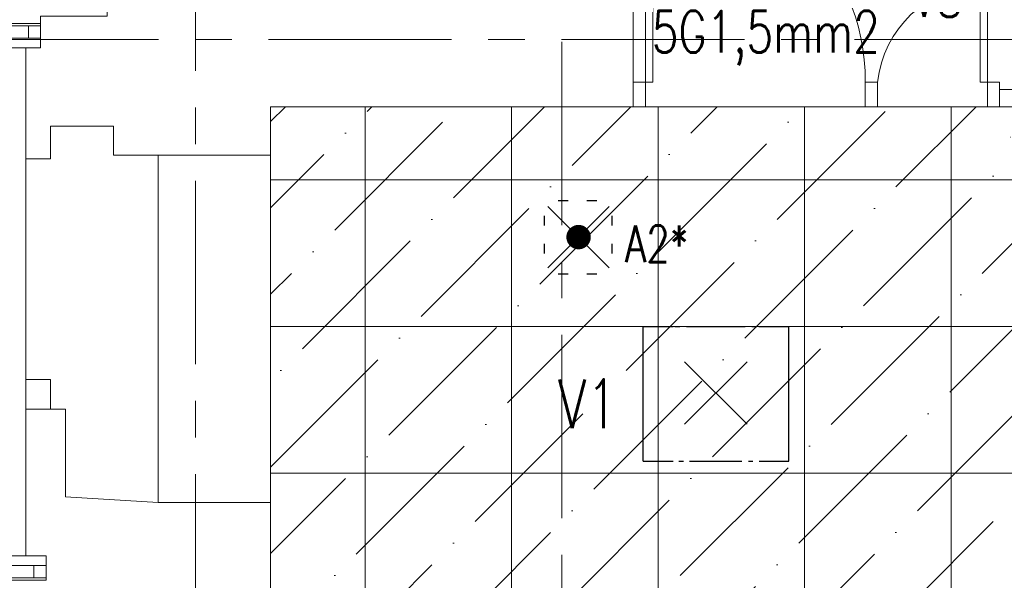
# Model space of a CAD drawing. Header units: millimetres. Extents: x 71658 to 298332, y -154437 to -30421.
# Tile 91 of 155: x 88911 to 92943, y -55080 to -52785. Entities that reach past the tile are written whole.
import ezdxf
from ezdxf.enums import TextEntityAlignment as Align

# ---------------------------------------------------------------- set-up
doc = ezdxf.new("R2010")
doc.units = ezdxf.units.MM
doc.header["$LTSCALE"] = 500
doc.header["$MEASUREMENT"] = 0
for name, pattern in [('Center', [48, 30, -6, 6, -6]), ('DASHED2', [0.375, 0.25, -0.125]), ('Hidden Line', [0.3175, 0.211667, -0.105833]), ('Solid Line', [0])]:
    doc.linetypes.add(name, pattern=pattern)
doc.layers.get('0').update_dxf_attribs({"color": 250, "lineweight": 5})
doc.layers.get('Defpoints').update_dxf_attribs({"lineweight": 9})
for name, color, linetype, lineweight in [('A-06-TELJED', 253, 'Center', 0), ('A-13-UKS', 250, 'Continuous', 5), ('Dim', 8, 'Continuous', 0), ('DR', 250, 'Continuous', 9), ('SA_Ripplagi', 45, 'Continuous', 9), ('SEINAD', 7, 'Continuous', 13), ('VAL_TING', 7, 'Continuous', 18), ('VAL_TXT', 5, 'Continuous', 15), ('WN', 7, 'Continuous', 0)]:
    doc.layers.add(name, color=color, linetype=linetype, lineweight=lineweight)
doc.styles.add('ELEKTER', font='romans.shx', dxfattribs={"width": 0.75})
doc.styles.add('romans', font='romans.shx')
doc.dimstyles.new('Dim', dxfattribs={"dimscale": 0.8, "dimtxt": 0.25, "dimasz": 0.2, "dimexe": 0.15, "dimexo": 0.05, "dimgap": 0, "dimtad": 0, "dimzin": 1, "dimtxsty": 'romans', "dimblk": 'NONE', "dimcen": 2.5, "dimse1": 1, "dimse2": 1, "dimsd1": 1, "dimsd2": 1, "dimclrt": 256, "dimadec": 0, "dimazin": 0, "dimtfac": 1, "dimtmove": 0, "dimatfit": 3, "dimldrblk": 'NONE', "dimfxl": 1, "dimarcsym": 0})

# ---------------------------------------------------------------- blocks, each defined once
blk = doc.blocks.new('Simple Door Opening')
at = {"layer": 'SEINAD', "color": 7, "linetype": 'Hidden Line', "lineweight": 15}
for p, q in [((-0.7109, 0.46), (0.7109, 0.46)), ((-0.7109, 0), (0.7109, 0))]:
    blk.add_line(p, q, dxfattribs=at)
blk = doc.blocks.new('Window 22_6')
at = {"layer": 'WN', "linetype": 'Solid Line', "lineweight": 13}
for p, q in [((-0.9389, 0.01), (0.9389, 0.01)), ((-0.9389, 0.01), (-0.9389, 0)), ((-0.9389, 0), (-0.8889, 0)), ((-0.9389, 0), (-0.9389, -0.05)), ((-0.9389, 0), (-0.9389, -0.05)), ((-0.8889, 0), (-0.8889, -0.05)), ((-0.8889, 0), (0.8889, 0)), ((0.8889, -0.05), (0.8889, 0)), ((0.8889, 0), (0.9389, 0)), ((0.9389, 0.01), (0.9389, 0)), ((0.9389, 0), (0.9389, -0.05)), ((0.9389, 0), (0.9389, -0.05)), ((-0.8889, -0.05), (-0.9389, -0.05)), ((-0.9389, -0.05), (-0.9389, -0.09)), ((0.8889, -0.05), (-0.8889, -0.05)), ((0.9389, -0.05), (0.8889, -0.05)), ((0.9389, -0.05), (0.9389, -0.09)), ((-0.9389, -0.09), (0.9389, -0.09))]:
    blk.add_line(p, q, dxfattribs=at)
blk = doc.blocks.new('Window 22_7')
at = {"layer": 'WN', "color": 7, "linetype": 'Solid Line', "lineweight": 13}
for p, q in [((-0.95, 0.01), (0.95, 0.01)), ((-0.95, 0.01), (-0.95, 0)), ((-0.95, 0), (-0.9, 0)), ((-0.95, 0), (-0.95, -0.05)), ((-0.95, 0), (-0.95, -0.05)), ((-0.9, 0), (-0.9, -0.05)), ((-0.9, 0), (0.9, 0)), ((0.9, -0.05), (0.9, 0)), ((0.9, 0), (0.95, 0)), ((0.95, 0.01), (0.95, 0)), ((0.95, 0), (0.95, -0.05)), ((0.95, 0), (0.95, -0.05)), ((-0.9, -0.05), (-0.95, -0.05)), ((-0.95, -0.05), (-0.95, -0.09)), ((0.9, -0.05), (-0.9, -0.05)), ((0.95, -0.05), (0.9, -0.05)), ((0.95, -0.05), (0.95, -0.09)), ((-0.95, -0.09), (0.95, -0.09))]:
    blk.add_line(p, q, dxfattribs=at)
blk = doc.blocks.new('TELG')
at = {"layer": 'A-06-TELJED', "ltscale": 0.05}
for p, q in [((89630.1, -43844.8), (89630.1, -62025.6)), ((129079.2, -52866), (85658.8, -52866)), ((129079.2, -52866), (85658.8, -52866))]:
    blk.add_line(p, q, dxfattribs=at)
blk.add_lwpolyline([(91130.1, -62025.6), (91130.1, -43876.7)], dxfattribs=at)
blk = doc.blocks.new('*D60')
at = {"layer": 'Defpoints', "color": 0, "transparency": 16777216}
for p in [(89135.3, -53587.7), (88929.8, -56567.2), (89135.3, -56567.2)]:
    blk.add_point(p, dxfattribs=at)
at = {"layer": 'Dim', "transparency": 16777216, "insert": (88929.8, -55265.8), "char_height": 0.2, "attachment_point": 5, "rotation": 90, "style": 'romans'}
blk.add_mtext('2979,52', dxfattribs=at)
blk = doc.blocks.new('_None')
blk = doc.blocks.new('*D252')
at = {"layer": 'Defpoints', "color": 0, "transparency": 16777216}
for p in [(92427.1, -53141), (93544.1, -53141), (93544.1, -53266.3)]:
    blk.add_point(p, dxfattribs=at)
at = {"layer": 'Dim', "transparency": 16777216, "insert": (92967.2, -53266.3), "char_height": 0.2, "attachment_point": 5, "style": 'romans'}
blk.add_mtext('1117,00', dxfattribs=at)
blk = doc.blocks.new('*U313')
for points in [[(-950, -50), (-1000, -50), (-1000, 50), (-950, 50)], [(0, -50), (-50, -50), (-50, 50), (0, 50)], [(-50, -50), (-80, -50), (-80, -950), (-50, -950)]]:
    blk.add_lwpolyline(points, close=True)
blk.add_arc((-50, -50), 900, 180, 270)
blk = doc.blocks.new('SU-17')
at = {"layer": 'A-13-UKS', "color": 250, "linetype": 'Continuous', "lineweight": 13}
for p, q in [((91435.7, 28366.1), (92435.7, 28366.1)), ((91475.7, 28366.1), (91475.7, 28296.1)), ((92435.7, 28296.1), (91435.7, 28296.1))]:
    blk.add_line(p, q, dxfattribs=at)
at = {"layer": 'A-13-UKS'}
for points in [[(92485.7, 28396.1), (92515.7, 28396.1), (92515.7, 28796.1), (92485.7, 28796.1)], [(92435.7, 28396.1), (92485.7, 28396.1), (92485.7, 28296.1), (92435.7, 28296.1)]]:
    blk.add_lwpolyline(points, close=True, dxfattribs=at)
blk.add_arc((92488.7, 28347.3), 449.6, 6.2271, 86.5607, dxfattribs=at)
at = {"layer": 'A-13-UKS', "xscale": -1, "rotation": 180.0016573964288}
blk.add_blockref('*U313', (93935.7, 28346.1), dxfattribs=at)
blk = doc.blocks.new('ET1733')
at = {"color": 94, "lineweight": 30}
for p, q in [((-125.5, -125.5), (125.5, 125.5)), ((125.5, -125.5), (-125.5, 125.5))]:
    blk.add_line(p, q, dxfattribs=at)
at = {"color": 94, "lineweight": 30, "ltscale": 100}
for points in [[(-86.8, 136.8), (-47.2, 136.8)], [(28, 136.8), (67.7, 136.8)], [(-147.9, 74.7), (-147.9, 34.1)], [(151.3, 74.7), (151.3, 34.1)], [(-147.9, -43.1), (-147.9, -83.7)], [(151.3, -43.1), (151.3, -83.7)], [(-86.8, -140.6), (-47.2, -140.6)], [(28, -140.6), (67.7, -140.6)]]:
    blk.add_lwpolyline(points, dxfattribs=at)
at = {"color": 94, "lineweight": 30, "const_width": 50}
blk.add_lwpolyline([(-25, 0, 1), (25, 0, 1)], format="xyb", close=True, dxfattribs=at)
at = {"layer": 'Defpoints', "color": 94, "lineweight": 30}
blk.add_point((0, 0), dxfattribs=at)
at = {"lineweight": 30, "style": 'ELEKTER'}
for tag, p in [('TÄHIS', (225, 355)), ('RAAM', (225, 355)), ('KÕRGUS', (-415, 230))]:
    blk.add_attdef(tag, text='', height=125, dxfattribs=at).set_placement(p, align=Align.MIDDLE)
blk = doc.blocks.new('ET1863')
blk.add_lwpolyline([(-312.5, 0, 0, 0, -1), (0, 0, 0, 0, -1), (-312.5, 0, 0, 31.25, 0), (-445.3125, 0, 0, 0, 0), (-593.75, 0, 0, 0, 0)], format="xyseb")
at = {"style": 'ELEKTER'}
for tag, p in [('KILP', (-346.25, 45)), ('JUHT', (-346.25, -170))]:
    blk.add_attdef(tag, text='', height=125, dxfattribs=at).set_placement(p, align=Align.RIGHT)
blk.add_attdef('NIMI', text='', height=125, dxfattribs=at).set_placement((-156.25, 0), align=Align.MIDDLE)
blk = doc.blocks.new('ET1673')
at = {"lineweight": 30}
for p, q in [((-298.4, -278.9), (-298.4, 272)), ((-298.4, 272), (-175.1, 272)), ((-168.3, 272), (-147.9, 272)), ((-120.9, 272), (120.5, 272)), ((147.9, 272), (168.3, 272)), ((175.9, 272), (298.4, 272)), ((298.4, -278.9), (298.4, 272)), ((-128, -128), (128, 128)), ((128, -128), (-128, 128)), ((-298.4, -278.9), (-175.1, -278.9)), ((-151.5, -278.9), (-133.1, -278.9)), ((-107.7, -278.9), (106.2, -278.9)), ((133.1, -278.9), (151.5, -278.9)), ((177.1, -278.9), (298.4, -278.9))]:
    blk.add_line(p, q, dxfattribs=at)
at = {"layer": 'Defpoints', "lineweight": 30}
blk.add_point((0, 0), dxfattribs=at)
at = {"lineweight": 30, "style": 'ELEKTER'}
for tag, p in [('TÄHIS', (320, 506.2)), ('RAAM', (320, 506.2)), ('KÕRGUS', (-565, 446.2))]:
    blk.add_attdef(tag, text='', height=125, dxfattribs=at).set_placement(p, align=Align.MIDDLE)
blk = doc.blocks.new('VALGUSTID')
at = {"layer": 'VAL_TING', "lineweight": 30, "ltscale": 100}
ref = blk.add_blockref('ET1863', (216248.2, -39597.4, 3050), dxfattribs=dict(at, xscale=1.320000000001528, yscale=1.320000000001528, zscale=1.320000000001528))
ref.add_attrib('NIMI', 'V8', dxfattribs={"layer": 'VAL_TXT', "height": 170, "style": 'ELEKTER', "width": 0.75}).set_placement((216041.9, -39597.4, 3050), align=Align.MIDDLE)
ref.add_attrib('KILP', 'JK1.1', dxfattribs={"layer": 'VAL_TXT', "height": 170, "style": 'ELEKTER', "width": 0.75}).set_placement((215791.1, -39538, 3050), align=Align.RIGHT)
ref.add_attrib('JUHT', '5G1,5mm2', dxfattribs={"layer": 'VAL_TXT', "height": 170, "style": 'ELEKTER', "width": 0.75}).set_placement((215806.7, -39828.4, 3050), align=Align.RIGHT)
ref = blk.add_blockref('ET1733', (214572.4, -40584.1), dxfattribs=dict(at, rotation=270))
ref.add_attrib('TÄHIS', 'A2*', dxfattribs={"layer": 'VAL_TXT', "lineweight": 30, "height": 150, "style": 'ELEKTER', "width": 0.75}).set_placement((214892.8, -40611.5, -2500), align=Align.MIDDLE)
ref = blk.add_blockref('ET1673', (215134.7, -41222.2), dxfattribs=at)
ref.add_attrib('TÄHIS', 'V1', dxfattribs={"layer": 'VAL_TXT', "lineweight": 30, "height": 200, "style": 'ELEKTER', "width": 0.75}).set_placement((214610.4, -41266.8, 2500), align=Align.MIDDLE)

msp = doc.modelspace()

# ---------------------------------------------------------------- block references
at = {"layer": 'A-06-TELJED'}
msp.add_blockref('TELG', (0, 0), dxfattribs=at)

# ---------------------------------------------------------------- next in the draw order: hatches: boundary and pattern name
at = {"layer": 'SA_Ripplagi'}
h = msp.add_hatch(dxfattribs=at)
h.set_pattern_fill('ANSI36', color=256, scale=2000)
h.set_pattern_definition([(45, (0, 14898.22), (132.5825, 486.1359), [625, -125, 0, -125])])
h.paths.add_polyline_path([(95453.139, -53140.997), (93172.679, -53140.997), (93114.679, -53140.997), (89938.061, -53140.997), (89938.061, -55791.092), (89938.061, -58241.082), (95440.679, -58241.092)])

# ---------------------------------------------------------------- next in the draw order: linework, layer by layer
at = {"layer": 'DR', "color": 250, "linetype": 'Solid Line', "lineweight": 13}
for p, q in [((91423.251, -52900.997), (91423.251, -53140.997)), ((89036.302, -53354.431), (88936.302, -53354.431)), ((89036.302, -54258.361), (88936.302, -54258.361))]:
    msp.add_line(p, q, dxfattribs=at)
at = {"layer": 'SA_Ripplagi', "linetype": 'Continuous', "lineweight": 18}
for p, q in [((90324.679, -53140.997), (90324.679, -58241.078)), ((90924.679, -53140.997), (90924.679, -58241.08)), ((91524.679, -53140.997), (91524.679, -58241.081)), ((92124.679, -53140.997), (92124.679, -58241.083)), ((92724.679, -53140.997), (92724.679, -58241.085)), ((89938.061, -53441.092), (95451.987, -53441.092)), ((89938.061, -54041.092), (95451.987, -54041.092)), ((89938.061, -54641.092), (95440.679, -54641.092))]:
    msp.add_line(p, q, dxfattribs=at)
at = {"layer": 'SA_Ripplagi'}
msp.add_line((91422.953, -53140.997), (93429.679, -53140.997), dxfattribs=at)
at = {"layer": 'SA_Ripplagi', "color": 18, "true_color": 0x000000}
for points in [[(86878.061, -52799.938), (86878.061, -46028.394), (90534.185, -46028.394), (90534.185, -52471.997), (89269.061, -52471.997), (89269.061, -52769.936), (89269.061, -52769.936), (88996.302, -52769.936), (88996.302, -52799.938), (86878.061, -52799.938)], [(95576.4, -53140.997), (95493.061, -53140.997), (95767.061, -53140.997), (95772.061, -53140.997), (95488.061, -53140.997), (95556.679, -53140.997), (93114.679, -53140.997), (93114.679, -53140.997), (89938.061, -53140.997), (89938.061, -58691.092), (95440.679, -58691.092), (95440.679, -58568.634), (95840.679, -58568.634), (95840.679, -58691.092), (98674.457, -58691.092), (98674.457, -53140.997), (95840.679, -53140.997)]]:
    msp.add_lwpolyline(points, dxfattribs=at)
msp.add_lwpolyline([(86978.061, -52899.938), (88936.302, -52899.938), (88936.302, -54979.938), (86978.061, -54979.938)], close=True, dxfattribs=at)
at = {"layer": 'SEINAD'}
for p, q in [((91423.251, -52590.997), (91423.251, -53140.997)), ((88996.302, -52769.936), (88996.302, -52899.938)), ((88996.302, -52899.938), (88936.302, -52899.938)), ((88936.302, -52899.938), (88936.302, -53354.431)), ((89294.885, -53220.886), (89294.885, -53339.202)), ((89938.061, -53339.202), (89294.885, -53339.202)), ((89036.302, -53354.431), (88936.302, -53354.431)), ((89036.302, -54258.361), (88936.302, -54258.361)), ((89098.316, -54379.612), (88936.302, -54379.612)), ((88936.302, -54379.612), (88936.302, -54979.938)), ((89098.316, -54379.612), (89098.316, -54738.098)), ((89098.316, -54738.098), (89478.061, -54761.016)), ((89938.061, -54761.016), (89478.061, -54761.016)), ((89018.442, -54979.938), (88936.302, -54979.938)), ((89018.442, -54979.938), (89018.442, -55079.938))]:
    msp.add_line(p, q, dxfattribs=at)
at = {"layer": 'SEINAD', "flags": 128}
for points in [[(89938.061, -53339.202), (89938.061, -53140.997)], [(89938.061, -53140.997), (90788.185, -53140.997)], [(90788.185, -53140.997), (91423.251, -53140.997)], [(89036.302, -53354.431), (89036.302, -53220.886)], [(89294.885, -53220.886), (89036.302, -53220.886)], [(88936.302, -54258.361), (88936.302, -54379.611)], [(89036.302, -54379.611), (89036.302, -54258.361)], [(88936.302, -54379.611), (89036.302, -54379.611)], [(89938.061, -58691.092), (89938.061, -54761.016)]]:
    msp.add_lwpolyline(points, dxfattribs=at)

# ---------------------------------------------------------------- next in the draw order: block references
at = {"layer": 'A-13-UKS', "xscale": -1}
msp.add_blockref('SU-17', (185358.95, -81437.134), dxfattribs=at)
at = {"layer": 'SEINAD', "color": 7, "linetype": 'DASHED2', "lineweight": 15, "xscale": -1000, "yscale": 1000, "zscale": 1000, "rotation": 90}
msp.add_blockref('Simple Door Opening', (89938.061, -54050.109), dxfattribs=at)
at = {"layer": 'VAL_TING'}
msp.add_blockref('VALGUSTID', (-123373.264, -13090.897), dxfattribs=at)
at = {"layer": 'WN', "color": 6, "linetype": 'Solid Line', "lineweight": 13, "xscale": -1000, "yscale": 1000, "zscale": 1000}
msp.add_blockref('Window 22_6', (88057.372, -52809.938), dxfattribs=at)
at = {"layer": 'WN', "color": 6, "linetype": 'Solid Line', "lineweight": 13, "xscale": 1000, "yscale": 1000, "zscale": 1000, "rotation": 180}
msp.add_blockref('Window 22_7', (88068.442, -55069.938), dxfattribs=at)

# ---------------------------------------------------------------- next in the draw order: dimensions: what is measured, and where the dimension line sits
at = {"layer": 'Dim'}
for base, p1, p2, angle, picture, middle in [((93544.115, -53266.254), (92427.118, -53140.997), (93544.115, -53140.997), 0, '*D252', (92967.228, -53266.254)), ((88929.841, -56567.186), (89135.26, -53587.665), (89135.26, -56567.186), 270, '*D60', (88929.841, -55265.769))]:
    dim = msp.add_linear_dim(base=base, p1=p1, p2=p2, angle=angle, dimstyle='Dim', dxfattribs=at)
    dim.commit()
    dim.dimension.update_dxf_attribs({"geometry": picture, "text_midpoint": middle, "dimtype": 161})

doc.saveas('drawing.dxf')
